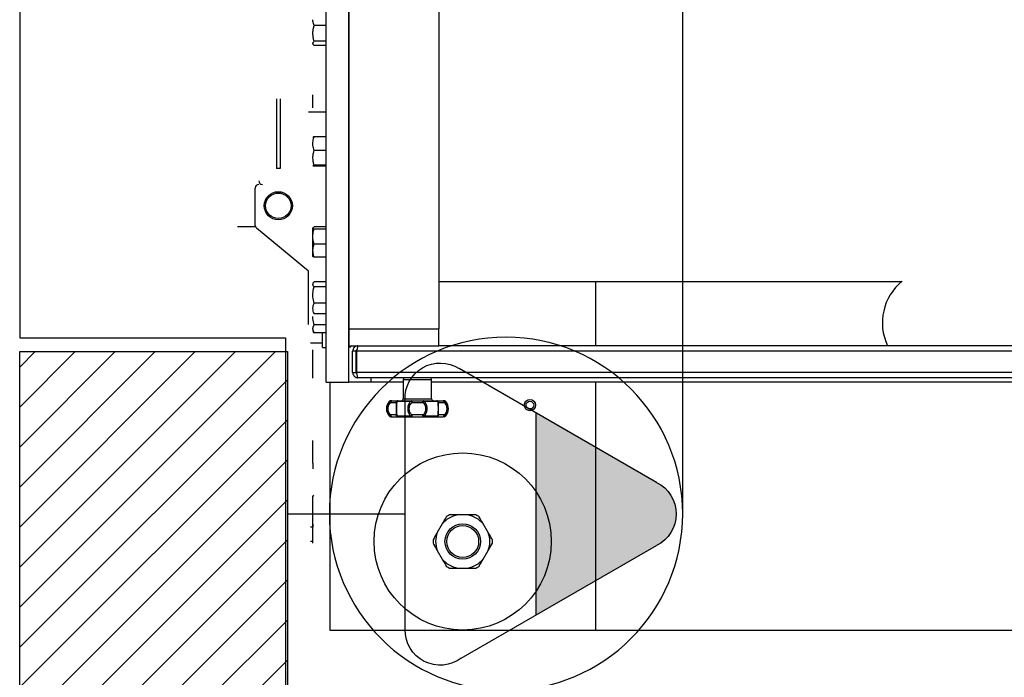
# Model space of a CAD drawing. Extents: x -21.9 to 51.8, y -25 to 17.
# Tile 23 of 53: x 13.85 to 14.402, y -7.735 to -7.366. Entities that reach past the tile are written whole.
import ezdxf
from ezdxf.enums import TextEntityAlignment as Align

# ---------------------------------------------------------------- set-up
doc = ezdxf.new("R2010")
doc.units = 0
doc.header["$MEASUREMENT"] = 0
for name, color, linetype in [('PAREDES', 8, 'Continuous'), ('TOMADAS_ENERGIA', 1, 'Continuous'), ('TUB_ELETRICA', 5, 'Continuous')]:
    doc.layers.add(name, color=color, linetype=linetype)
doc.styles.add('ROMANS', font='romans')

# ---------------------------------------------------------------- blocks, each defined once
blk = doc.blocks.new('LS- 19')
for p, q in [((-131.8676028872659, 57.59345115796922), (-131.8676028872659, 58.76536898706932)), ((-131.8549898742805, 57.59345115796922), (-131.8549898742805, 58.76536898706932)), ((-131.8549898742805, 58.7355744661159), (-131.8549898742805, 57.6232457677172)), ((-131.8045378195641, 58.7355744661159), (-131.8045378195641, 57.6232457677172)), ((-131.8676028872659, 57.79343279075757), (-131.8743418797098, 57.79343279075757)), ((-131.8676028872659, 57.78457109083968), (-131.8743418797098, 57.78457109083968)), ((-131.8676028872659, 57.78219660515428), (-131.8743418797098, 57.78219660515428)), ((-131.8750515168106, 57.74798014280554), (-131.8750515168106, 57.75458634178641)), ((-131.8954111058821, 57.75224796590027), (-131.8954111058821, 57.71319811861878)), ((-131.8934248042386, 57.75224808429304), (-131.8934248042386, 57.71319811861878)), ((-131.8934248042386, 57.75224796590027), (-131.8934248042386, 57.71319811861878)), ((-131.877534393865, 57.74497888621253), (-131.8676028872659, 57.74497888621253)), ((-131.8750515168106, 57.74716074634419), (-131.8750515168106, 57.74798014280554)), ((-131.8676028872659, 57.73098497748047), (-131.8743418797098, 57.73098497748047)), ((-131.8676028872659, 57.72335681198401), (-131.8743418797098, 57.72335681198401)), ((-131.8676028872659, 57.71512851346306), (-131.8743418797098, 57.71512851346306)), ((-131.8934248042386, 57.71319811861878), (-131.8954111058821, 57.71319811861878)), ((-131.8676028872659, 57.71452849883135), (-131.8743418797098, 57.71452849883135)), ((-131.9073289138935, 57.68135448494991), (-131.9073289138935, 57.70227342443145)), ((-131.9070975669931, 57.6804241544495), (-131.9172604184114, 57.6804241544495)), ((-131.877534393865, 57.65559529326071), (-131.9066142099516, 57.67982852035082)), ((-131.874885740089, 57.68011254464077), (-131.8750515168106, 57.67982544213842)), ((-131.8750515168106, 57.67749831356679), (-131.8750515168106, 57.67982544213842)), ((-131.8750515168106, 57.66982385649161), (-131.8750515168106, 57.67749831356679)), ((-131.8676028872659, 57.68048003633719), (-131.8743418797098, 57.68048003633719)), ((-131.8676028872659, 57.67928261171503), (-131.8743418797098, 57.67928261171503)), ((-131.8750515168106, 57.66420576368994), (-131.8750515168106, 57.66982385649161)), ((-131.8676028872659, 57.67080663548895), (-131.8743418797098, 57.67080663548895)), ((-131.8750515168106, 57.66393499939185), (-131.8750515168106, 57.66420576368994)), ((-131.8750515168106, 57.66393499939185), (-131.874885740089, 57.66364789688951)), ((-131.8676028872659, 57.66352808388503), (-131.8743418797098, 57.66352808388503)), ((-131.877534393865, 57.62580080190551), (-131.877534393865, 57.65559529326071)), ((-131.8676028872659, 57.64974882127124), (-131.8743418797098, 57.64974882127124)), ((-131.8045378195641, 57.64986212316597), (-131.5449172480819, 57.64986212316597)), ((-131.716594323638, 57.64986212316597), (-131.716594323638, 57.61378594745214)), ((-131.8676028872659, 57.64679977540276), (-131.8743418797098, 57.64679977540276)), ((-131.8747816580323, 57.6323604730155), (-131.8743418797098, 57.63175264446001)), ((-131.8676028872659, 57.63780180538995), (-131.8743418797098, 57.63780180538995)), ((-131.8676028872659, 57.63175264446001), (-131.8743418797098, 57.63175264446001)), ((-131.8750515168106, 57.62225257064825), (-131.8743418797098, 57.62102341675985)), ((-131.8676028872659, 57.62561066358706), (-131.8743418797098, 57.62561066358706)), ((-131.8549898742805, 57.6232457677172), (-131.8045378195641, 57.6232457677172)), ((-131.8549898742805, 57.6232457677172), (-131.8549898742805, 57.61378594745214)), ((-131.8045378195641, 57.61378594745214), (-131.8045378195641, 57.6232457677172)), ((-131.8676028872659, 57.62102341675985), (-131.8743418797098, 57.62102341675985)), ((-131.8695891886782, 57.61281761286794), (-131.8695891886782, 57.62102341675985)), ((-131.8695891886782, 57.61530054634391), (-131.8763281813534, 57.61530054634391)), ((-131.8750515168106, 57.60799275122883), (-131.8750515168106, 57.61150688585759)), ((-131.8695891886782, 57.61281761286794), (-131.8676028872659, 57.61281761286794)), ((-131.8549898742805, 57.61378594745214), (-131.8045378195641, 57.61378594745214)), ((-131.8549898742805, 57.61331427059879), (-131.8537285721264, 57.61331427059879)), ((-131.8537285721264, 57.61334019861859), (-131.8537285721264, 57.61378594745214)), ((-131.8537285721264, 57.61331427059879), (-131.8537285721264, 57.61334019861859)), ((-131.8507689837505, 57.61080647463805), (-131.8527552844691, 57.61080647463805)), ((-131.8527552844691, 57.59888870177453), (-131.8527552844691, 57.61080647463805)), ((-131.8507689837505, 57.59888870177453), (-131.8507689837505, 57.61080647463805)), ((-131.1309831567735, 57.61080647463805), (-131.8504178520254, 57.61080647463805)), ((-131.8504178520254, 57.59888870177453), (-131.8504178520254, 57.61080647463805)), ((-131.8497758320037, 57.61378594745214), (-131.8497758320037, 57.61333451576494)), ((-131.176863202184, 57.61378594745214), (-131.8045378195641, 57.61378594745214)), ((-131.8750515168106, 57.60006457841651), (-131.8750515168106, 57.60799275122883)), ((-131.8750515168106, 57.59565042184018), (-131.8750515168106, 57.60006457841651)), ((-131.8527552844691, 57.59888870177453), (-131.8507689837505, 57.59888870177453)), ((-131.1309831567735, 57.59888870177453), (-131.8504178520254, 57.59888870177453)), ((-131.1316251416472, 57.59590922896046), (-131.8497758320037, 57.59590922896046)), ((-131.8423768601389, 57.59345115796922), (-131.8423768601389, 57.59590922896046)), ((-131.8244008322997, 57.59491615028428), (-131.8244008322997, 57.58399145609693)), ((-131.8244008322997, 57.59491615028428), (-131.8085104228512, 57.59491615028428)), ((-131.8085104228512, 57.58399145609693), (-131.8085104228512, 57.59491615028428)), ((-131.8676028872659, 57.59345115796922), (-131.8549898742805, 57.59345115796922)), ((-131.865566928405, 57.59345115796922), (-131.865566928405, 57.45441007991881)), ((-131.8423768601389, 57.59345115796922), (-131.8549898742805, 57.59345115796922)), ((-131.8244008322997, 57.59345115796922), (-131.8423768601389, 57.59345115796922)), ((-131.1728905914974, 57.59345115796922), (-131.8085104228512, 57.59345115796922)), ((-131.716594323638, 57.59345115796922), (-131.716594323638, 57.45441007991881)), ((-131.8321650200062, 57.58269174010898), (-131.831491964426, 57.58269174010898)), ((-131.8313849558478, 57.58299825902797), (-131.8314474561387, 57.58299825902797)), ((-131.8279133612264, 57.58269174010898), (-131.8200342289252, 57.58269174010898)), ((-131.8244008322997, 57.58399145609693), (-131.8085104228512, 57.58399145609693)), ((-131.8128770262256, 57.58269174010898), (-131.8049978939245, 57.58269174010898)), ((-131.8021061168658, 57.58299825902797), (-131.8014637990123, 57.58299825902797)), ((-131.8014192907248, 57.58269174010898), (-131.8007462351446, 57.58269174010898)), ((-131.8314102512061, 57.58200518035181), (-131.8283745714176, 57.58200518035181)), ((-131.8194913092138, 57.58200518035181), (-131.813419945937, 57.58200518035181)), ((-131.804536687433, 57.58200518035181), (-131.8015010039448, 57.58200518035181)), ((-131.831491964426, 57.57436647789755), (-131.8321650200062, 57.57436647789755)), ((-131.8314474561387, 57.57405995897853), (-131.8308051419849, 57.57405995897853)), ((-131.8283745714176, 57.5750530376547), (-131.8314102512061, 57.5750530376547)), ((-131.8200342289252, 57.57436647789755), (-131.8279133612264, 57.57436647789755)), ((-131.813419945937, 57.5750530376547), (-131.8194913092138, 57.5750530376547)), ((-131.8049978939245, 57.57436647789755), (-131.8128770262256, 57.57436647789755)), ((-131.8015010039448, 57.5750530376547), (-131.804536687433, 57.5750530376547)), ((-131.8014637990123, 57.57405995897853), (-131.801526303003, 57.57405995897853)), ((-131.8007462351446, 57.57436647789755), (-131.8014192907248, 57.57436647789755)), ((-131.8750515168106, 57.55586653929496), (-131.8750515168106, 57.5607032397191)), ((-131.8750515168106, 57.54798927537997), (-131.8750515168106, 57.55586653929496)), ((-131.8750515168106, 57.54798927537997), (-131.8750515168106, 57.54488075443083)), ((-131.874791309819, 57.52996859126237), (-131.8750515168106, 57.52951786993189)), ((-131.8750515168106, 57.52909627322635), (-131.8750515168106, 57.52951786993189)), ((-131.8750515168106, 57.52312264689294), (-131.8750515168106, 57.52909627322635)), ((-131.8747896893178, 57.5299713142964), (-131.874791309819, 57.52996859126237)), ((-131.8750515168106, 57.51559914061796), (-131.8750515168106, 57.52312264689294)), ((-131.7882680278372, 57.51896492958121), (-131.7938932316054, 57.51896492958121)), ((-131.8750515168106, 57.51201290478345), (-131.8763281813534, 57.51201290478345)), ((-131.8750515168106, 57.51362742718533), (-131.8750515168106, 57.51559914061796)), ((-131.8750515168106, 57.51362742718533), (-131.874791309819, 57.51317670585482)), ((-131.8750515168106, 57.5110197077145), (-131.8750515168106, 57.51362742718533)), ((-131.8750515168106, 57.5110197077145), (-131.8748027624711, 57.51310590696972)), ((-131.8750515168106, 57.50413895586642), (-131.8750515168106, 57.5110197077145)), ((-131.8025757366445, 57.51395206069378), (-131.8053883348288, 57.50908055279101)), ((-131.7767729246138, 57.50908055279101), (-131.7795855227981, 57.51395206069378)), ((-131.8750515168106, 57.50406768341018), (-131.8763281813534, 57.50406768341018)), ((-131.8750515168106, 57.50307448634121), (-131.8750515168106, 57.50413895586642)), ((-131.8053883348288, 57.49905481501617), (-131.8025757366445, 57.49418318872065)), ((-131.7795855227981, 57.49418318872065), (-131.7767729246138, 57.49905481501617)), ((-131.7938932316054, 57.48917043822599), (-131.7882680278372, 57.48917043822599)), ((-131.865566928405, 57.45441007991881), (-131.716594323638, 57.45441007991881)), ((-131.716594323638, 57.45441007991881), (-131.2648066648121, 57.45441007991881))]:
    blk.add_line(p, q)
blk.add_lwpolyline([(-132.0393682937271, 57.61827993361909), (-131.8903956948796, 57.61827993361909), (-131.8903956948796, 57.28557446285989), (-130.9378614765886, 57.28557446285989), (-130.9378614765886, 59.07324564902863), (-131.8903956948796, 59.07324564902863), (-131.8903956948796, 58.74054017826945), (-132.0393682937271, 58.74054017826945), (-132.0393682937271, 57.61827993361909)])
at = {"flags": 128}
for points in [[(-131.8308051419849, 57.58299825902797), (-131.8309231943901, 57.58297919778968), (-131.831036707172, 57.58292272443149), (-131.8311413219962, 57.58283097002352), (-131.8312330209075, 57.58270736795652), (-131.8313082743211, 57.58255689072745), (-131.8313641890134, 57.58238522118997), (-131.8313986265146, 57.5821988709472), (-131.8314102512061, 57.58200518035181)], [(-131.8198707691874, 57.58299825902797), (-131.8198935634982, 57.58299328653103), (-131.819916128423, 57.58297813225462), (-131.8199382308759, 57.58295315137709), (-131.8199596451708, 57.58291846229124), (-131.8199801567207, 57.58287453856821), (-131.8199995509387, 57.58282173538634), (-131.8200176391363, 57.58276052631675), (-131.8200342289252, 57.58269174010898)], [(-131.8198707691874, 57.58299825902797), (-131.8197967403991, 57.58297919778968), (-131.8197255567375, 57.58292272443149), (-131.8196599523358, 57.58283097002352), (-131.8196024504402, 57.58270736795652), (-131.8195552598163, 57.58255689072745), (-131.8195201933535, 57.58238522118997), (-131.8194986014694, 57.5821988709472), (-131.8194913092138, 57.58200518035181)], [(-131.813419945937, 57.58200518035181), (-131.8134126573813, 57.5821988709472), (-131.8133910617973, 57.58238522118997), (-131.8133559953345, 57.58255689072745), (-131.8133088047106, 57.58270736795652), (-131.8132513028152, 57.58283097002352), (-131.8131857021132, 57.58292272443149), (-131.8131145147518, 57.58297919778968), (-131.8130404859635, 57.58299825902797)], [(-131.8128770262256, 57.58269174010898), (-131.8128936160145, 57.58276052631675), (-131.8129117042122, 57.58282173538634), (-131.8129311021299, 57.58287453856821), (-131.8129516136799, 57.58291846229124), (-131.8129730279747, 57.58295315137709), (-131.8129951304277, 57.58297813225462), (-131.8130176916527, 57.58299328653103), (-131.8130404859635, 57.58299825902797)], [(-131.8015010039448, 57.58200518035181), (-131.8015126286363, 57.5821988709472), (-131.8015470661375, 57.58238522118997), (-131.8016029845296, 57.58255689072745), (-131.8016782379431, 57.58270736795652), (-131.8017699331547, 57.58283097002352), (-131.8018745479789, 57.58292272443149), (-131.8019880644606, 57.58297919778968), (-131.8021061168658, 57.58299825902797)], [(-131.8314102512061, 57.5750530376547), (-131.8313986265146, 57.57485934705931), (-131.8313641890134, 57.57467299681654), (-131.8313082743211, 57.57450132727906), (-131.8312330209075, 57.57435085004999), (-131.8311413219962, 57.57422736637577), (-131.831036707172, 57.57413549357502), (-131.8309231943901, 57.57407902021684), (-131.8308051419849, 57.57405995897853)], [(-131.8198707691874, 57.57405995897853), (-131.8198935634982, 57.57406504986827), (-131.819916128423, 57.57408008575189), (-131.8199382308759, 57.57410506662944), (-131.8199596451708, 57.57413975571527), (-131.8199801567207, 57.57418379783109), (-131.8199995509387, 57.57423660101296), (-131.8200176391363, 57.57429769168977), (-131.8200342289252, 57.57436647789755)], [(-131.8194913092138, 57.5750530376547), (-131.8194986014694, 57.57485934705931), (-131.8195201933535, 57.57467299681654), (-131.8195552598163, 57.57450132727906), (-131.8196024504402, 57.57435085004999), (-131.8196599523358, 57.57422736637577), (-131.8197255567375, 57.57413549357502), (-131.8197967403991, 57.57407902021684), (-131.8198707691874, 57.57405995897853)], [(-131.8130404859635, 57.57405995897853), (-131.8131145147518, 57.57407902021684), (-131.8131857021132, 57.57413549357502), (-131.8132513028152, 57.57422736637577), (-131.8133088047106, 57.57435085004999), (-131.8133559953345, 57.57450132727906), (-131.8133910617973, 57.57467299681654), (-131.8134126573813, 57.57485934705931), (-131.813419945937, 57.5750530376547)], [(-131.8128770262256, 57.57436647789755), (-131.8128936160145, 57.57429769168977), (-131.8129117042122, 57.57423660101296), (-131.8129311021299, 57.57418379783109), (-131.8129516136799, 57.57413975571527), (-131.8129730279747, 57.57410506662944), (-131.8129951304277, 57.57408008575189), (-131.8130176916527, 57.57406504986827), (-131.8130404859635, 57.57405995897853)], [(-131.8021061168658, 57.57405995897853), (-131.8019880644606, 57.57407902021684), (-131.8018745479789, 57.57413549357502), (-131.8017699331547, 57.57422736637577), (-131.8016782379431, 57.57435085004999), (-131.8016029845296, 57.57450132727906), (-131.8015470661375, 57.57467299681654), (-131.8015126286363, 57.57485934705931), (-131.8015010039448, 57.5750530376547)]]:
    blk.add_lwpolyline(points, dxfattribs=at)
for centre, radius in [((-131.8944179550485, 57.69234191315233), 0.007883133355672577), ((-131.8944179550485, 57.69234191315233), 0.007138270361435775), ((-131.7534402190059, 57.58054025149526), 0.003153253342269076), ((-131.7534402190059, 57.58054025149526), 0.002160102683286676), ((-131.7910806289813, 57.50406765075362), 0.04965753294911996), ((-131.7910806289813, 57.50406765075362), 0.009931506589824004), ((-131.7910806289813, 57.50406765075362), 0.008938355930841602)]:
    blk.add_circle(centre, radius)
for centre, radius, start, end in [((-131.9053426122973, 57.70227341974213), 0.001986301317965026, 90, 180), ((-131.9033563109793, 57.70624602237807), 0.001986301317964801, 180, 270), ((-131.9053426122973, 57.68135443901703), 0.001986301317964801, 180, 230.1944289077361), ((-131.525939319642, 57.62668792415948), 0.02995342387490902, 128.9235247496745, 205.5141427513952), ((-131.8234076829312, 57.59491610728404), 0.0009931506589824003, 90, 180), ((-131.8095035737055, 57.59491610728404), 0.0009931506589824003, 0, 90), ((-131.8278147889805, 57.57852912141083), 0.006020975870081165, 136.2622953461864, 223.7377046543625), ((-131.8314474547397, 57.58200514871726), 0.0009931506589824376, 90, 136.262295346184), ((-131.8308013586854, 57.58206703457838), 0.0009312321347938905, 90.23277513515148, 137.8682558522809), ((-131.8273857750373, 57.58200946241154), 0.0009888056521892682, 90.24494260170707, 180.2481222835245), ((-131.8273605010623, 57.58234782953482), 0.0006510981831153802, 92.59695223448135, 148.1160301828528), ((-131.8253939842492, 57.58399145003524), 0.0009931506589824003, 270, 0), ((-131.8075172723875, 57.58399145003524), 0.0009931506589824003, 180, 270), ((-131.80555075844, 57.5823478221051), 0.0006511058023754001, 31.88432271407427, 87.40269486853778), ((-131.8055254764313, 57.58200946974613), 0.000988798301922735, 359.751450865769, 89.75526895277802), ((-131.802109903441, 57.58206701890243), 0.0009312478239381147, 42.13217149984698, 89.76702724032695), ((-131.8014638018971, 57.58200514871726), 0.0009931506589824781, 43.73770465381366, 90), ((-131.8050964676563, 57.57852912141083), 0.006020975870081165, 316.2622953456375, 43.73770465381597), ((-131.8314474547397, 57.57505309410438), 0.0009931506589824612, 223.7377046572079, 270), ((-131.8308011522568, 57.57499164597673), 0.0009316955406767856, 222.1443230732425, 269.7546459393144), ((-131.8273857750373, 57.57504875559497), 0.0009888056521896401, 179.7518777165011, 269.7550573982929), ((-131.8273603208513, 57.574710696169), 0.000651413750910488, 211.8985779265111, 267.3884396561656), ((-131.8055254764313, 57.57504874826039), 0.0009887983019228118, 270.244731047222, 0.2485491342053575), ((-131.805550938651, 57.57471070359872), 0.0006514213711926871, 272.6119128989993, 328.1010695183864), ((-131.8021101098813, 57.57499166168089), 0.0009317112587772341, 270.2455520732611, 317.8552491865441), ((-131.8014638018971, 57.57505309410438), 0.0009931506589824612, 270, 316.2622953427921), ((-131.7910806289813, 57.50406765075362), 0.01516044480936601, 100.6915938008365, 139.3084061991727), ((-131.7910806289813, 57.50406765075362), 0.01665017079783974, 116.5273657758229, 123.4726342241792), ((-131.7910806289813, 57.50406765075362), 0.01516044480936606, 40.69159380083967, 79.3084061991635), ((-131.7910806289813, 57.50406765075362), 0.01665017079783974, 56.52736577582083, 63.47263422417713), ((-131.7910806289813, 57.50406765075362), 0.01516044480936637, 160.6915938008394, 199.3084061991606), ((-131.7910806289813, 57.50406765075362), 0.01516044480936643, 340.691593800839, 19.3084061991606), ((-131.7910806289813, 57.50406765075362), 0.01665017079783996, 176.5273657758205, 183.4726342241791), ((-131.7910806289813, 57.50406765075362), 0.01665017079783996, 356.5273657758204, 3.472634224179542), ((-131.7910806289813, 57.50406765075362), 0.01516044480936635, 220.6915938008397, 259.3084061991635), ((-131.7910806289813, 57.50406765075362), 0.01665017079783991, 236.5273657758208, 243.4726342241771), ((-131.7910806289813, 57.50406765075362), 0.01516044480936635, 280.6915938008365, 319.30840619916), ((-131.7910806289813, 57.50406765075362), 0.01665017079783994, 296.5273657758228, 303.4726342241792)]:
    blk.add_arc(centre, radius, start, end)
for points, knots in [([(-131.8743418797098, 57.79343279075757), (-131.8746206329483, 57.79421465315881), (-131.8750017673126, 57.79528367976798), (-131.8750409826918, 57.79638149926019), (-131.8750515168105, 57.79667639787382)], [0, 0, 0, 0, 0.7313778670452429, 1, 1, 1, 1]), ([(-131.8750515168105, 57.78900194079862), (-131.8750506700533, 57.78910699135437), (-131.8750442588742, 57.78990237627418), (-131.8748892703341, 57.79140192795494), (-131.8745254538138, 57.79275171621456), (-131.8743418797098, 57.79343279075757)], [0, 0, 0, 0, 0.07010475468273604, 0.5307945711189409, 1, 1, 1, 1]), ([(-131.8743418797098, 57.78457109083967), (-131.8745402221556, 57.78529069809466), (-131.8749405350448, 57.78674307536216), (-131.8750143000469, 57.78824445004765), (-131.8750515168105, 57.78900194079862)], [0, 0, 0, 0, 0.4954685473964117, 1, 1, 1, 1]), ([(-131.8750515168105, 57.78338384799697), (-131.8750506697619, 57.78341198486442), (-131.875044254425, 57.78362508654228), (-131.8748892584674, 57.78402695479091), (-131.874525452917, 57.78438860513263), (-131.8743418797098, 57.78457109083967)], [0, 0, 0, 0, 0.07008023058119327, 0.5307703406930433, 1, 1, 1, 1]), ([(-131.8743418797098, 57.78219660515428), (-131.8745402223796, 57.78238942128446), (-131.8749405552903, 57.78277859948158), (-131.8750143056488, 57.7831808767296), (-131.8750515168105, 57.78338384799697)], [0, 0, 0, 0, 0.4954443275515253, 1, 1, 1, 1]), ([(-131.8750515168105, 57.72717083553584), (-131.8749720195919, 57.72812981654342), (-131.8748649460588, 57.72942145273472), (-131.874449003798, 57.73066476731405), (-131.8743418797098, 57.73098497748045)], [0, 0, 0, 0, 0.7424544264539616, 1, 1, 1, 1]), ([(-131.8743418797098, 57.73098497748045), (-131.8745402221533, 57.73093622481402), (-131.8749405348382, 57.73083782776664), (-131.8750142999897, 57.73073622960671), (-131.8750515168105, 57.73068497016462)], [0, 0, 0, 0, 0.4954687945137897, 1, 1, 1, 1]), ([(-131.8743418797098, 57.72335681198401), (-131.8746206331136, 57.72427610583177), (-131.8750017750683, 57.72553306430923), (-131.8750409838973, 57.72682403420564), (-131.8750515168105, 57.72717083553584)], [0, 0, 0, 0, 0.7313637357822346, 1, 1, 1, 1]), ([(-131.8750515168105, 57.71924266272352), (-131.8750506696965, 57.71934017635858), (-131.8750442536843, 57.72007874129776), (-131.8748892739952, 57.72147102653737), (-131.8745254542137, 57.72272439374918), (-131.8743418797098, 57.72335681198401)], [0, 0, 0, 0, 0.07008024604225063, 0.5307853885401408, 1, 1, 1, 1]), ([(-131.8743418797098, 57.71512851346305), (-131.8745402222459, 57.71579666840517), (-131.8749405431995, 57.71714522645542), (-131.8750143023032, 57.71853929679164), (-131.8750515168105, 57.71924266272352)], [0, 0, 0, 0, 0.495458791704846, 1, 1, 1, 1]), ([(-131.8750515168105, 57.71482850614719), (-131.8750506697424, 57.71483565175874), (-131.875044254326, 57.71488977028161), (-131.8748892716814, 57.71499089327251), (-131.8745254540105, 57.71508236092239), (-131.8743418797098, 57.71512851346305)], [0, 0, 0, 0, 0.0700828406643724, 0.5307844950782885, 1, 1, 1, 1]), ([(-131.8743418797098, 57.71452849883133), (-131.8745402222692, 57.7145772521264), (-131.8749405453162, 57.71467565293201), (-131.8750143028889, 57.71477724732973), (-131.8750515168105, 57.71482850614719)], [0, 0, 0, 0, 0.49545625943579, 1, 1, 1, 1]), ([(-131.8750515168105, 57.67988132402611), (-131.8750506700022, 57.67989553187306), (-131.8750442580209, 57.68000311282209), (-131.8748892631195, 57.68020556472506), (-131.8745254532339, 57.68038798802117), (-131.8743418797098, 57.68048003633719)], [0, 0, 0, 0, 0.07009889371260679, 0.5307845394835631, 1, 1, 1, 1]), ([(-131.8743418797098, 57.67928261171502), (-131.8745402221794, 57.67937981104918), (-131.874940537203, 57.67957598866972), (-131.8750143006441, 57.67977893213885), (-131.8750515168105, 57.67988132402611)], [0, 0, 0, 0, 0.4954659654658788, 1, 1, 1, 1]), ([(-131.8750515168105, 57.67504462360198), (-131.8749720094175, 57.67611017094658), (-131.8748649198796, 57.67754537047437), (-131.8744490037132, 57.67892680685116), (-131.8743418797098, 57.67928261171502)], [0, 0, 0, 0, 0.7424384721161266, 1, 1, 1, 1]), ([(-131.8743418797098, 57.67080663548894), (-131.8746206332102, 57.67182809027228), (-131.8750017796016, 57.67322475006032), (-131.8750409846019, 57.67465925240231), (-131.8750515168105, 57.67504462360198)], [0, 0, 0, 0, 0.7313554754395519, 1, 1, 1, 1]), ([(-131.8750515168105, 57.66716735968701), (-131.8750506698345, 57.66725362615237), (-131.8750442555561, 57.66790693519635), (-131.8748892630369, 57.66913856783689), (-131.8745254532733, 57.67024722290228), (-131.8743418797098, 57.67080663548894)], [0, 0, 0, 0, 0.0700868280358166, 0.5307781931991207, 1, 1, 1, 1]), ([(-131.8743418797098, 57.66352808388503), (-131.8745402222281, 57.6641191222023), (-131.8749405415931, 57.66531202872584), (-131.8750143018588, 57.66654518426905), (-131.8750515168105, 57.66716735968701)], [0, 0, 0, 0, 0.4954607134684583, 1, 1, 1, 1]), ([(-131.8750515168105, 57.66412679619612), (-131.8750506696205, 57.66411263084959), (-131.8750442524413, 57.66400533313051), (-131.8748892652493, 57.66380242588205), (-131.8745254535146, 57.66362008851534), (-131.8743418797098, 57.66352808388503)], [0, 0, 0, 0, 0.07007212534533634, 0.5307726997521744, 1, 1, 1, 1]), ([(-131.8750515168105, 57.6482743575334), (-131.8750506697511, 57.64830928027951), (-131.8750442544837, 57.64857377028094), (-131.8748892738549, 57.64907308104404), (-131.8745254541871, 57.64952220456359), (-131.8743418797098, 57.64974882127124)], [0, 0, 0, 0, 0.07008411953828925, 0.530787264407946, 0.9999999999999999, 0.9999999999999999, 0.9999999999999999, 0.9999999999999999]), ([(-131.8743418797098, 57.64679977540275), (-131.874540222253, 57.64703925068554), (-131.874940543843, 57.6475225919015), (-131.8750143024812, 57.64802225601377), (-131.8750515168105, 57.6482743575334)], [0, 0, 0, 0, 0.4954580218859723, 1, 1, 1, 1]), ([(-131.8750515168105, 57.64230073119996), (-131.8749720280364, 57.64343197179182), (-131.874864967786, 57.64495559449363), (-131.8744490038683, 57.64642210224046), (-131.8743418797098, 57.64679977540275)], [0, 0, 0, 0, 0.7424676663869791, 1, 1, 1, 1]), ([(-131.8743418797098, 57.63780180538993), (-131.8746206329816, 57.6388861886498), (-131.8750017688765, 57.64036885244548), (-131.8750409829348, 57.64189166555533), (-131.8750515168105, 57.64230073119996)], [0, 0, 0, 0, 0.731375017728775, 1, 1, 1, 1]), ([(-131.8750515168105, 57.63477722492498), (-131.8750506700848, 57.63484892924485), (-131.8750442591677, 57.63539183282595), (-131.874889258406, 57.63641539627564), (-131.8745254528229, 57.63733684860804), (-131.8743418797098, 57.63780180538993)], [0, 0, 0, 0, 0.0701033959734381, 0.5307823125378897, 1, 1, 1, 1]), ([(-131.8743418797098, 57.63175264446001), (-131.8745402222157, 57.63224383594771), (-131.8749405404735, 57.63323521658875), (-131.875014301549, 57.63426012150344), (-131.8750515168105, 57.63477722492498)], [0, 0, 0, 0, 0.4954620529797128, 1, 1, 1, 1]), ([(-131.8743418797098, 57.62561066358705), (-131.8746206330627, 57.62671629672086), (-131.875001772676, 57.62822802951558), (-131.8750409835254, 57.62978069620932), (-131.8750515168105, 57.63019779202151)], [0, 0, 0, 0, 0.7313680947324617, 1, 1, 1, 1]), ([(-131.8750515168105, 57.62331704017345), (-131.8750506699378, 57.62337142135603), (-131.8750442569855, 57.62378322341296), (-131.874889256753, 57.6245592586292), (-131.8745254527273, 57.62525805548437), (-131.8743418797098, 57.62561066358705)], [0, 0, 0, 0, 0.07009234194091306, 0.5307749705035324, 1, 1, 1, 1]), ([(-131.8743418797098, 57.62102341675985), (-131.8745402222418, 57.62139594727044), (-131.8749405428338, 57.62214783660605), (-131.875014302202, 57.62292495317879), (-131.8750515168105, 57.62331704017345)], [0, 0, 0, 0, 0.4954592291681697, 1, 1, 1, 1]), ([(-131.8497758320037, 57.61378594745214), (-131.8501082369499, 57.6137534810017), (-131.8507830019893, 57.61368757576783), (-131.8516870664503, 57.61316587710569), (-131.8523696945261, 57.61238643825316), (-131.8527107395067, 57.61154708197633), (-131.852743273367, 57.61100617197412), (-131.8527552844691, 57.61080647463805)], [0, 0, 0, 0, 0.2131014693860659, 0.4325850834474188, 0.6520759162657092, 0.8715506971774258, 1, 1, 1, 1]), ([(-131.8502262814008, 57.61168293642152), (-131.8503267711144, 57.61162072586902), (-131.8505402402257, 57.6114885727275), (-131.8507325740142, 57.61116129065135), (-131.8507575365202, 57.61091802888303), (-131.8507689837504, 57.61080647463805)], [0, 0, 0, 0, 0.3250401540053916, 0.6904789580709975, 0.9999999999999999, 0.9999999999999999, 0.9999999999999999, 0.9999999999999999]), ([(-131.8504178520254, 57.61080647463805), (-131.850347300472, 57.61113891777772), (-131.8502040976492, 57.61181369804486), (-131.8499880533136, 57.61271768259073), (-131.8497700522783, 57.61340049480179), (-131.8495818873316, 57.613741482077), (-131.8494670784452, 57.61377395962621), (-131.8494247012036, 57.61378594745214)], [0, 0, 0, 0, 0.2131259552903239, 0.4325948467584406, 0.652079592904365, 0.8715786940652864, 1, 1, 1, 1]), ([(-131.8527552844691, 57.59888870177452), (-131.8527219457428, 57.59855168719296), (-131.8526551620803, 57.59787658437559), (-131.8521335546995, 57.59697796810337), (-131.8513657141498, 57.59630263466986), (-131.8505290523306, 57.59595644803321), (-131.8499839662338, 57.59592227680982), (-131.8497758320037, 57.59590922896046)], [0, 0, 0, 0, 0.2160096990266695, 0.4327075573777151, 0.6494297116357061, 0.8661391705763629, 1, 1, 1, 1]), ([(-131.8507689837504, 57.59888870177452), (-131.8507556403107, 57.5987685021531), (-131.8507289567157, 57.5985281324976), (-131.8505522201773, 57.59822988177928), (-131.8503766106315, 57.5981113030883), (-131.850301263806, 57.59806042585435)], [0, 0, 0, 0, 0.3634958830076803, 0.7269022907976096, 1, 1, 1, 1]), ([(-131.8497758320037, 57.59590922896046), (-131.8498220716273, 57.5959425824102), (-131.8499146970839, 57.59600939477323), (-131.8500537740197, 57.59653095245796), (-131.8501929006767, 57.59729880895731), (-131.8503145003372, 57.59813550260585), (-131.8503892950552, 57.5986805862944), (-131.8504178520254, 57.59888870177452)], [0, 0, 0, 0, 0.2160097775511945, 0.4327025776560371, 0.6494284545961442, 0.8661501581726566, 1, 1, 1, 1]), ([(-131.831491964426, 57.58269174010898), (-131.8317608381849, 57.58245056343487), (-131.8323083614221, 57.58195944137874), (-131.8329518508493, 57.58094631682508), (-131.8333927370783, 57.57978162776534), (-131.8334486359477, 57.57894743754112), (-131.8334766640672, 57.57852916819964)], [0, 0, 0, 0, 0.2418181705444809, 0.4924283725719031, 0.7454997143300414, 1, 1, 1, 1]), ([(-131.831491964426, 57.58269174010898), (-131.8315051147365, 57.58265784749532), (-131.8315376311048, 57.58257404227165), (-131.8315388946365, 57.58239701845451), (-131.8314944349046, 57.58219417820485), (-131.8314352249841, 57.58206124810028), (-131.8314102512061, 57.58200518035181)], [0, 0, 0, 0, 0.2022124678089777, 0.500004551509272, 0.789110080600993, 1, 1, 1, 1]), ([(-131.8308051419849, 57.58299825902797), (-131.830366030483, 57.58299825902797), (-131.8294792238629, 57.58299825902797), (-131.8284662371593, 57.58299825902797), (-131.8277159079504, 57.58299825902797), (-131.8274979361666, 57.58299825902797), (-131.8273900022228, 57.58299825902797)], [0, 0, 0, 0, 0.2475833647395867, 0.5000064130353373, 0.7524162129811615, 0.9999999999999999, 0.9999999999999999, 0.9999999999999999, 0.9999999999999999]), ([(-131.8283745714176, 57.58200518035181), (-131.8283649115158, 57.58206767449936), (-131.8283443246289, 57.58220086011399), (-131.8282530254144, 57.58237698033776), (-131.8281142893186, 57.58255114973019), (-131.8279892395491, 57.58263864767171), (-131.8279133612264, 57.58269174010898)], [0, 0, 0, 0, 0.2346698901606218, 0.5001212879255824, 0.6966811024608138, 1, 1, 1, 1]), ([(-131.8273919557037, 57.58299778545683), (-131.8273927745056, 57.5829979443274), (-131.8275088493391, 57.58302046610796), (-131.8277435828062, 57.58294561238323), (-131.8280106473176, 57.58279836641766), (-131.82823271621, 57.58256643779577), (-131.8283058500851, 57.58237454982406), (-131.82835074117, 57.5822567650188)], [0, 0, 0, 0, 0.001928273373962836, 0.2733555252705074, 0.5303266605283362, 0.7117047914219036, 1, 1, 1, 1]), ([(-131.8280100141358, 57.57852916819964), (-131.8280052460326, 57.57894682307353), (-131.8279957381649, 57.57977965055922), (-131.8279371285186, 57.58094277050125), (-131.8278798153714, 57.58195700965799), (-131.8279022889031, 57.58244923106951), (-131.8279133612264, 57.58269174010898)], [0, 0, 0, 0, 0.2541324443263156, 0.5067544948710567, 0.7569864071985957, 1, 1, 1, 1]), ([(-131.8273900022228, 57.58299825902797), (-131.8262973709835, 57.58299825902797), (-131.8241120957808, 57.58299825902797), (-131.8212845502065, 57.58299825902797), (-131.8198707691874, 57.58299825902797)], [0, 0, 0, 0, 0.4999970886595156, 1, 1, 1, 1]), ([(-131.8200342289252, 57.58269174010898), (-131.8203158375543, 57.58244887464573), (-131.8208860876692, 57.58195707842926), (-131.8214716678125, 57.58094329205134), (-131.8218527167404, 57.57978077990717), (-131.8218990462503, 57.57894714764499), (-131.821922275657, 57.57852916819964)], [0, 0, 0, 0, 0.2433402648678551, 0.4927576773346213, 0.7456709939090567, 1, 1, 1, 1]), ([(-131.8200342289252, 57.58269174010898), (-131.819980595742, 57.5826424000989), (-131.8198863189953, 57.5825556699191), (-131.8197414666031, 57.58238428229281), (-131.8196093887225, 57.58220427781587), (-131.8195302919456, 57.58207091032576), (-131.8194913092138, 57.58200518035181)], [0, 0, 0, 0, 0.2844262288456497, 0.4999662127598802, 0.7535590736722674, 1, 1, 1, 1]), ([(-131.8198707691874, 57.58299825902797), (-131.8193237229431, 57.58299825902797), (-131.8182189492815, 57.58299825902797), (-131.8164556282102, 57.58299825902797), (-131.8146923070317, 57.58299825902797), (-131.8135875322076, 57.58299825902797), (-131.8130404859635, 57.58299825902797)], [0, 0, 0, 0, 0.2475828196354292, 0.4999997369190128, 0.7524171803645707, 0.9999999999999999, 0.9999999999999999, 0.9999999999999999, 0.9999999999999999]), ([(-131.813419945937, 57.58200518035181), (-131.8133795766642, 57.58207306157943), (-131.8133002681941, 57.5822064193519), (-131.8131626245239, 57.58239382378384), (-131.8130187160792, 57.58256231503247), (-131.8129247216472, 57.58264817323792), (-131.8128770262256, 57.58269174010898)], [0, 0, 0, 0, 0.2545092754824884, 0.5000025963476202, 0.7462872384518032, 1, 1, 1, 1]), ([(-131.8130404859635, 57.58299825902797), (-131.811626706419, 57.58299825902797), (-131.8087991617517, 57.58299825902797), (-131.8066138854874, 57.58299825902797), (-131.805521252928, 57.58299825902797)], [0, 0, 0, 0, 0.5000025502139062, 1, 1, 1, 1]), ([(-131.8109889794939, 57.57852916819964), (-131.8110122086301, 57.57894714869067), (-131.8110585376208, 57.5797807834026), (-131.81144006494, 57.58094472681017), (-131.8120260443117, 57.58195831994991), (-131.812596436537, 57.58244991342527), (-131.8128770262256, 57.58269174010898)], [0, 0, 0, 0, 0.2543286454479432, 0.5072418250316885, 0.7576003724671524, 1, 1, 1, 1]), ([(-131.805521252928, 57.58299825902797), (-131.8054133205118, 57.58299825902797), (-131.8051953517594, 57.58299825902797), (-131.804445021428, 57.58299825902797), (-131.803432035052, 57.58299825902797), (-131.8025452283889, 57.58299825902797), (-131.8021061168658, 57.58299825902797)], [0, 0, 0, 0, 0.2475836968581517, 0.4999935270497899, 0.7524166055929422, 1, 1, 1, 1]), ([(-131.8049978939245, 57.58269174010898), (-131.805008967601, 57.58244962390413), (-131.8050314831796, 57.58195734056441), (-131.8049741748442, 57.58094298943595), (-131.8049155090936, 57.57977925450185), (-131.8049060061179, 57.57894665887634), (-131.804901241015, 57.57852916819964)], [0, 0, 0, 0, 0.2426581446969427, 0.493385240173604, 0.7459667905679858, 1, 1, 1, 1]), ([(-131.8049978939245, 57.58269174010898), (-131.8049333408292, 57.58264766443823), (-131.8048074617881, 57.58256171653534), (-131.8046677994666, 57.58239291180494), (-131.8045688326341, 57.58220589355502), (-131.8045474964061, 57.58207267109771), (-131.804536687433, 57.58200518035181)], [0, 0, 0, 0, 0.2563847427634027, 0.4999522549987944, 0.7466748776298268, 1, 1, 1, 1]), ([(-131.8015010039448, 57.58200518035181), (-131.8014801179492, 57.58205213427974), (-131.801420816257, 57.58218545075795), (-131.8013774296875, 57.58236795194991), (-131.8013707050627, 57.58255542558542), (-131.8014016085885, 57.58264213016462), (-131.8014192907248, 57.58269174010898)], [0, 0, 0, 0, 0.1760514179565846, 0.4998635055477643, 0.7138358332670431, 1, 1, 1, 1]), ([(-131.7994345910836, 57.57852916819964), (-131.7994625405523, 57.57894678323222), (-131.7995182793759, 57.57977962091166), (-131.7999577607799, 57.58094270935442), (-131.8006007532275, 57.58195690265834), (-131.8011491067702, 57.58244918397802), (-131.8014192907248, 57.58269174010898)], [0, 0, 0, 0, 0.2541080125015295, 0.5067603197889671, 0.7569716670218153, 1, 1, 1, 1]), ([(-131.8334766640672, 57.57852916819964), (-131.8334487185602, 57.57811151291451), (-131.8333929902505, 57.57727863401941), (-131.8329534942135, 57.57611550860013), (-131.8323105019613, 57.57510131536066), (-131.8317621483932, 57.57460903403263), (-131.831491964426, 57.57436647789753)], [0, 0, 0, 0, 0.2541258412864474, 0.5067721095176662, 0.7569774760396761, 0.9999999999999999, 0.9999999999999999, 0.9999999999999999, 0.9999999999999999]), ([(-131.8314102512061, 57.5750530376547), (-131.8316184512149, 57.57525696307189), (-131.8320403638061, 57.57567021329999), (-131.8325312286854, 57.57652227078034), (-131.8328492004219, 57.57749184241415), (-131.83295660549, 57.57853286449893), (-131.8328476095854, 57.57957357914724), (-131.8325287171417, 57.58054204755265), (-131.8320378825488, 57.58139107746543), (-131.8316173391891, 57.58180255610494), (-131.8314102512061, 57.58200518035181)], [0, 0, 0, 0, 0.1207346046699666, 0.2446659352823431, 0.3716790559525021, 0.5004656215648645, 0.6292031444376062, 0.7561920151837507, 0.8799417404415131, 1, 1, 1, 1]), ([(-131.8283745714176, 57.58200518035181), (-131.8283479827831, 57.58180490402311), (-131.8283016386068, 57.58145582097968), (-131.828307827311, 57.58096641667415), (-131.8283104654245, 57.58075779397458)], [0, 0, 0, 0, 0.5737211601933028, 1, 1, 1, 1]), ([(-131.8283104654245, 57.58075779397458), (-131.8283100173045, 57.58068253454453), (-131.828307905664, 57.58032789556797), (-131.8283329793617, 57.57956236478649), (-131.8283417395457, 57.57852932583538), (-131.8283329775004, 57.57749634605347), (-131.8283079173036, 57.57673043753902), (-131.8283100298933, 57.57637539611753), (-131.8283104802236, 57.57629971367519)], [0, 0, 0, 0, 0.05897162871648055, 0.2778872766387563, 0.499900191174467, 0.7218099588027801, 0.9406995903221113, 1, 1, 1, 1]), ([(-131.8279133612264, 57.57436647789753), (-131.8279022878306, 57.57460858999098), (-131.8278797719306, 57.57510088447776), (-131.827937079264, 57.57611530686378), (-131.827995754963, 57.57727902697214), (-131.8280052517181, 57.57811163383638), (-131.8280100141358, 57.57852916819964)], [0, 0, 0, 0, 0.2426530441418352, 0.4933944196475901, 0.745948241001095, 1, 1, 1, 1]), ([(-131.821922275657, 57.57852916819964), (-131.8218990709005, 57.57811122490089), (-131.8218528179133, 57.57727815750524), (-131.8214716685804, 57.57611500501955), (-131.8208860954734, 57.57510099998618), (-131.8203153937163, 57.57460891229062), (-131.8200342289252, 57.57436647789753)], [0, 0, 0, 0, 0.2542959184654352, 0.5068765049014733, 0.7570553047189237, 0.9999999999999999, 0.9999999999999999, 0.9999999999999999, 0.9999999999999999]), ([(-131.8194913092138, 57.5750530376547), (-131.8197249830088, 57.57525678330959), (-131.8201985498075, 57.5756696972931), (-131.8206780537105, 57.57652095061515), (-131.8209737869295, 57.57749002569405), (-131.8210693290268, 57.57853080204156), (-131.8209730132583, 57.5795715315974), (-131.8206770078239, 57.58054034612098), (-131.8201971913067, 57.58139018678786), (-131.8197242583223, 57.5818022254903), (-131.8194913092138, 57.58200518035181)], [0, 0, 0, 0, 0.1206391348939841, 0.2444890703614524, 0.3714124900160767, 0.5002352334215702, 0.6289518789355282, 0.7559170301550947, 0.8797738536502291, 1, 1, 1, 1]), ([(-131.813419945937, 57.58200518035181), (-131.8131869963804, 57.58180222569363), (-131.8127140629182, 57.58139018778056), (-131.8122342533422, 57.58054034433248), (-131.8119382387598, 57.57957153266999), (-131.8118419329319, 57.57853080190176), (-131.8119374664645, 57.57749002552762), (-131.8122332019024, 57.57652095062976), (-131.8127127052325, 57.57566969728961), (-131.8131862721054, 57.57525678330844), (-131.813419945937, 57.5750530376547)], [0, 0, 0, 0, 0.120226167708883, 0.2440827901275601, 0.371048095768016, 0.4997647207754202, 0.6285874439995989, 0.7555108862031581, 0.8793608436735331, 1, 1, 1, 1]), ([(-131.8128770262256, 57.57436647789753), (-131.812596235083, 57.57460852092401), (-131.8120254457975, 57.57510054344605), (-131.8114397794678, 57.57611444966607), (-131.8110584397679, 57.57727815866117), (-131.8110121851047, 57.57811122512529), (-131.8109889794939, 57.57852916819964)], [0, 0, 0, 0, 0.2425848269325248, 0.4931238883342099, 0.7457041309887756, 1, 1, 1, 1]), ([(-131.804901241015, 57.57852916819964), (-131.8049060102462, 57.57811147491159), (-131.8049155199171, 57.57727860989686), (-131.8049741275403, 57.57611545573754), (-131.8050314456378, 57.57510131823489), (-131.805008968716, 57.57460903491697), (-131.8049978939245, 57.57436647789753)], [0, 0, 0, 0, 0.2541512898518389, 0.5067683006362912, 0.756975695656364, 1, 1, 1, 1]), ([(-131.8046007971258, 57.58075862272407), (-131.8046034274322, 57.58096621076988), (-131.8046096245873, 57.58145530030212), (-131.8045633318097, 57.58180430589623), (-131.804536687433, 57.58200518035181)], [0, 0, 0, 0, 0.424437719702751, 1, 1, 1, 1]), ([(-131.8046008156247, 57.57630030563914), (-131.8046012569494, 57.57637537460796), (-131.8046033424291, 57.57673011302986), (-131.8045782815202, 57.57749576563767), (-131.8045695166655, 57.57852937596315), (-131.8045782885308, 57.57956243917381), (-131.8046033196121, 57.58032834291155), (-131.8046012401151, 57.58068305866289), (-131.8046007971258, 57.58075862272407)], [0, 0, 0, 0, 0.0588093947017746, 0.2779038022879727, 0.499962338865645, 0.7219958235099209, 0.9407775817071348, 1, 1, 1, 1]), ([(-131.8015010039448, 57.58200518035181), (-131.8012928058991, 57.58180125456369), (-131.8008708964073, 57.58138800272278), (-131.8003800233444, 57.58053594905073), (-131.8000620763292, 57.57956641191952), (-131.7999546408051, 57.57852543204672), (-131.8000636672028, 57.57748472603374), (-131.8003825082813, 57.57651619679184), (-131.8008733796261, 57.57566714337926), (-131.8012939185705, 57.57525566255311), (-131.8015010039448, 57.5750530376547)], [0, 0, 0, 0, 0.1207344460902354, 0.2446661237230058, 0.3716792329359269, 0.5004514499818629, 0.6291891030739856, 0.7561918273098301, 0.8799418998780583, 1, 1, 1, 1]), ([(-131.8014192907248, 57.57436647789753), (-131.8011504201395, 57.57460769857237), (-131.8006029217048, 57.57509889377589), (-131.7999594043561, 57.57611201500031), (-131.7995185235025, 57.57727671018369), (-131.7994626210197, 57.57811089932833), (-131.7994345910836, 57.57852916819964)], [0, 0, 0, 0, 0.2418300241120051, 0.4924360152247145, 0.7455035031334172, 1, 1, 1, 1]), ([(-131.831491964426, 57.57436647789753), (-131.831497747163, 57.57437925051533), (-131.8315141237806, 57.5744154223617), (-131.8315379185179, 57.57451185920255), (-131.8315376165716, 57.57466415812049), (-131.8314944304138, 57.57486041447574), (-131.8314378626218, 57.57498985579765), (-131.8314102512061, 57.5750530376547)], [0, 0, 0, 0, 0.07948615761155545, 0.2251035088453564, 0.5144005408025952, 0.7629730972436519, 1, 1, 1, 1]), ([(-131.8308051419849, 57.57405995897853), (-131.830366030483, 57.57405995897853), (-131.8294792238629, 57.57405995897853), (-131.8284662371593, 57.57405995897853), (-131.8277159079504, 57.57405995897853), (-131.8274979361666, 57.57405995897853), (-131.8273900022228, 57.57405995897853)], [0, 0, 0, 0, 0.2475833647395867, 0.5000064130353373, 0.7524162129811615, 0.9999999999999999, 0.9999999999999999, 0.9999999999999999, 0.9999999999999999]), ([(-131.8283104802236, 57.57629971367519), (-131.828307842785, 57.57609139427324), (-131.8283016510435, 57.57560233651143), (-131.8283479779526, 57.57525336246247), (-131.8283745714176, 57.5750530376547)], [0, 0, 0, 0, 0.4259607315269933, 1, 1, 1, 1]), ([(-131.8279133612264, 57.57436647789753), (-131.8279755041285, 57.57440865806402), (-131.8281015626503, 57.57449422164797), (-131.8282447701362, 57.57466600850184), (-131.8283438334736, 57.57485583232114), (-131.8283646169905, 57.57498917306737), (-131.8283745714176, 57.5750530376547)], [0, 0, 0, 0, 0.246462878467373, 0.499956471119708, 0.7605002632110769, 1, 1, 1, 1]), ([(-131.8273900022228, 57.57405995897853), (-131.8262973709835, 57.57405995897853), (-131.8241120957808, 57.57405995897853), (-131.8212845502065, 57.57405995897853), (-131.8198707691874, 57.57405995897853)], [0, 0, 0, 0, 0.4999970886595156, 1, 1, 1, 1]), ([(-131.8194913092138, 57.5750530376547), (-131.8195303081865, 57.57498731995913), (-131.8196094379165, 57.57485397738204), (-131.8197406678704, 57.57467462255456), (-131.8198863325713, 57.5745037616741), (-131.8199802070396, 57.57441662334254), (-131.8200342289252, 57.57436647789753)], [0, 0, 0, 0, 0.246447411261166, 0.500046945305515, 0.7122923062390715, 1, 1, 1, 1]), ([(-131.8198707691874, 57.57405995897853), (-131.8193237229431, 57.57405995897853), (-131.8182189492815, 57.57405995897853), (-131.8164556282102, 57.57405995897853), (-131.8146923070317, 57.57405995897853), (-131.8135875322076, 57.57405995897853), (-131.8130404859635, 57.57405995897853)], [0, 0, 0, 0, 0.2475828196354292, 0.4999997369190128, 0.7524171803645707, 0.9999999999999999, 0.9999999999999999, 0.9999999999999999, 0.9999999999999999]), ([(-131.813419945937, 57.5750530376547), (-131.813379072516, 57.57498415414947), (-131.8132998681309, 57.57485067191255), (-131.8131605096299, 57.57466189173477), (-131.8130175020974, 57.5744941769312), (-131.8129234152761, 57.57440864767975), (-131.8128770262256, 57.57436647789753)], [0, 0, 0, 0, 0.2580262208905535, 0.5000023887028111, 0.7534786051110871, 0.9999999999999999, 0.9999999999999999, 0.9999999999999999, 0.9999999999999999]), ([(-131.8130404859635, 57.57405995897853), (-131.811626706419, 57.57405995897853), (-131.8087991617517, 57.57405995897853), (-131.8066138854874, 57.57405995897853), (-131.805521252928, 57.57405995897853)], [0, 0, 0, 0, 0.5000025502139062, 1, 1, 1, 1]), ([(-131.805521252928, 57.57405995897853), (-131.8054133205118, 57.57405995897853), (-131.8051953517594, 57.57405995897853), (-131.804445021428, 57.57405995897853), (-131.803432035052, 57.57405995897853), (-131.8025452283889, 57.57405995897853), (-131.8021061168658, 57.57405995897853)], [0, 0, 0, 0, 0.2475836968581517, 0.4999935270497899, 0.7524166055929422, 1, 1, 1, 1]), ([(-131.8049978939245, 57.57436647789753), (-131.8049357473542, 57.57440864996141), (-131.804809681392, 57.57449419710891), (-131.8046712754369, 57.57466041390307), (-131.8045699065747, 57.57484881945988), (-131.8045481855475, 57.57498235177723), (-131.804536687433, 57.5750530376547)], [0, 0, 0, 0, 0.2464642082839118, 0.499959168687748, 0.7353013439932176, 1, 1, 1, 1]), ([(-131.804536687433, 57.5750530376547), (-131.8045633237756, 57.57525388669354), (-131.8046096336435, 57.57560308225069), (-131.8046034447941, 57.57609242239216), (-131.8046008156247, 57.57630030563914)], [0, 0, 0, 0, 0.5751763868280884, 1, 1, 1, 1]), ([(-131.8014192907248, 57.57436647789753), (-131.8014008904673, 57.57441787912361), (-131.8013696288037, 57.57450520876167), (-131.8013777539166, 57.57467624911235), (-131.8014142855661, 57.57485398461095), (-131.8014723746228, 57.57498732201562), (-131.8015010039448, 57.5750530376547)], [0, 0, 0, 0, 0.2942766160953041, 0.4999699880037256, 0.7535590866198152, 1, 1, 1, 1]), ([(-131.8002638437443, 57.51795634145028), (-131.8003674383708, 57.51777692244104), (-131.8011275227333, 57.51646050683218), (-131.8019045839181, 57.51511456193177), (-131.8025757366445, 57.51395206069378)], [0, 0, 0, 0, 0.136293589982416, 1, 1, 1, 1]), ([(-131.7938932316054, 57.51896492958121), (-131.7944594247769, 57.51896492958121), (-131.7960171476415, 57.51896492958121), (-131.7975446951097, 57.51896492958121), (-131.7985170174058, 57.51896492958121)], [0, 0, 0, 0, 0.3634749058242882, 1, 1, 1, 1]), ([(-131.7836442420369, 57.51896492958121), (-131.7842602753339, 57.51896492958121), (-131.7857844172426, 57.51896492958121), (-131.7873407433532, 57.51896492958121), (-131.7882680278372, 57.51896492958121)], [0, 0, 0, 0, 0.4041836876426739, 1, 1, 1, 1]), ([(-131.7795855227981, 57.51395206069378), (-131.7796466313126, 57.51405791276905), (-131.7804259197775, 57.51540779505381), (-131.7811916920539, 57.51673406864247), (-131.7818974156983, 57.51795634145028)], [0, 0, 0, 0, 0.07841578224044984, 1, 1, 1, 1]), ([(-131.8053883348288, 57.50908055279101), (-131.8054494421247, 57.50897470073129), (-131.8062287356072, 57.50762478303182), (-131.8069945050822, 57.50629846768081), (-131.807700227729, 57.50507615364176)], [0, 0, 0, 0, 0.07841371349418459, 0.9999999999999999, 0.9999999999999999, 0.9999999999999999, 0.9999999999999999]), ([(-131.7744610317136, 57.50507615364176), (-131.7745646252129, 57.50525561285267), (-131.7753245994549, 57.50657214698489), (-131.7761017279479, 57.5079180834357), (-131.7767729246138, 57.50908055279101)], [0, 0, 0, 0, 0.1363118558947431, 1, 1, 1, 1]), ([(-131.807700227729, 57.50305909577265), (-131.8075966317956, 57.50287967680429), (-131.806836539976, 57.5015632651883), (-131.8060594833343, 57.50021731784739), (-131.8053883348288, 57.49905481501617)], [0, 0, 0, 0, 0.1362939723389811, 1, 1, 1, 1]), ([(-131.7767729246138, 57.49905481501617), (-131.7767118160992, 57.49916066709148), (-131.7759325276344, 57.50051054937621), (-131.775166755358, 57.50183682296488), (-131.7744610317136, 57.50305909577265)], [0, 0, 0, 0, 0.07841578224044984, 1, 1, 1, 1]), ([(-131.8025757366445, 57.49418318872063), (-131.802514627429, 57.49407737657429), (-131.8017351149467, 57.49272763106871), (-131.8009694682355, 57.49140128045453), (-131.8002638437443, 57.49017890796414)], [0, 0, 0, 0, 0.07839414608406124, 1, 1, 1, 1]), ([(-131.7985170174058, 57.48917043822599), (-131.7979009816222, 57.48917043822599), (-131.7963768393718, 57.48917043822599), (-131.7948205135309, 57.48917043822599), (-131.7938932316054, 57.48917043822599)], [0, 0, 0, 0, 0.4041852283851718, 1, 1, 1, 1]), ([(-131.7882680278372, 57.48917043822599), (-131.7877018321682, 57.48917043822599), (-131.786144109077, 57.48917043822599), (-131.7846165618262, 57.48917043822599), (-131.7836442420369, 57.48917043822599)], [0, 0, 0, 0, 0.3634764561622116, 1, 1, 1, 1]), ([(-131.7818974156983, 57.49017890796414), (-131.7817938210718, 57.49035832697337), (-131.7810337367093, 57.49167474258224), (-131.7802566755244, 57.49302068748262), (-131.7795855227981, 57.49418318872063)], [0, 0, 0, 0, 0.136293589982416, 1, 1, 1, 1])]:
    blk.add_open_spline(points, degree=3, knots=knots)
blk = doc.blocks.new('TE3ALT07')
blk.add_hatch(color=256).paths.add_polyline_path([(-1.132591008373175, 2.788842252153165), (1.132591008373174, 2.788842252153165), (0.3534828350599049, 4.139296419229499, 0.6242886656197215), (-0.3534828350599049, 4.139296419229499)])
for p, q in [((-1.616849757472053, 1.949460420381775), (-0.3534828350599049, 4.139296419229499)), ((0.3534828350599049, 4.139296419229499), (1.631095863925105, 1.924767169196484)), ((-1.132591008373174, 2.788842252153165), (1.132591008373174, 2.788842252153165)), ((-1.296744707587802, 1.32), (1.280171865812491, 1.32)), ((0, 0), (0, 1.32))]:
    blk.add_line(p, q)
blk.add_circle((0.002417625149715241, 2.451223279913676), 1.98)
for centre, start, end in [((0, 3.966525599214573), 26.04786835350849, 153.9521316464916), ((-1.302079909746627, 1.713409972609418), 143.1332406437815, 270.776965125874), ((1.299521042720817, 1.7129700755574), 267.1811300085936, 32.56885690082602)]:
    blk.add_arc(centre, 0.3934461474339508, start, end)
at = {"style": 'ROMANS', "flags": 8}
for tag, p in [('020', (-5.058771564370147, 1.949508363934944)), ('001', (3.972470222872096, 2.023992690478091))]:
    blk.add_attdef(tag, text='', height=1.6, dxfattribs=at).set_placement(p, align=Align.MIDDLE_CENTER)

msp = doc.modelspace()

# ---------------------------------------------------------------- hatches: boundary and pattern name
at = {"layer": 'PAREDES', "lineweight": -3}
h = msp.add_hatch(dxfattribs=at)
h.set_pattern_fill('LINE', color=256, scale=0.005, angle=45)
h.set_pattern_definition([(45, (112.3123728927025, -60.32614283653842), (-0.01122532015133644, 0.01122532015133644), [])])
h.paths.add_polyline_path([(14.00000000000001, -7.552369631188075), (13.85000000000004, -7.552369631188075), (13.85000000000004, -7.787369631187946), (14.00000000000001, -7.787369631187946)])

# ---------------------------------------------------------------- linework, layer by layer
msp.add_lwpolyline([(13.85000000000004, -7.552369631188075), (14.00000000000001, -7.552369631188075), (14.00000000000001, -7.787369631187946), (13.85000000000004, -7.787369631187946)], close=True, dxfattribs=at)
at = {"layer": 'TUB_ELETRICA'}
msp.add_line((14.22156116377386, -7.643290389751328), (14.22156116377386, -6.134920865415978), dxfattribs=at)

# ---------------------------------------------------------------- block references
at = {"layer": 'PAREDES', "lineweight": -3}
msp.add_blockref('LS- 19', (145.8893682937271, -65.16290980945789), dxfattribs=at)
at = {"layer": 'TOMADAS_ENERGIA'}
ref = msp.add_blockref('TE3ALT07', (13.99999999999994, -7.643411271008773), dxfattribs=dict(at, xscale=-0.04999999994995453, yscale=0.04999999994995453, zscale=0.04999999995, rotation=270.0000000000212))
ref.add_attrib('001', '17', dxfattribs={"layer": '0', "height": 0.1, "style": 'ROMANS', "flags": 8}).set_placement((14.15060122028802, -7.937769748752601), align=Align.MIDDLE_CENTER)

doc.saveas('drawing.dxf')
